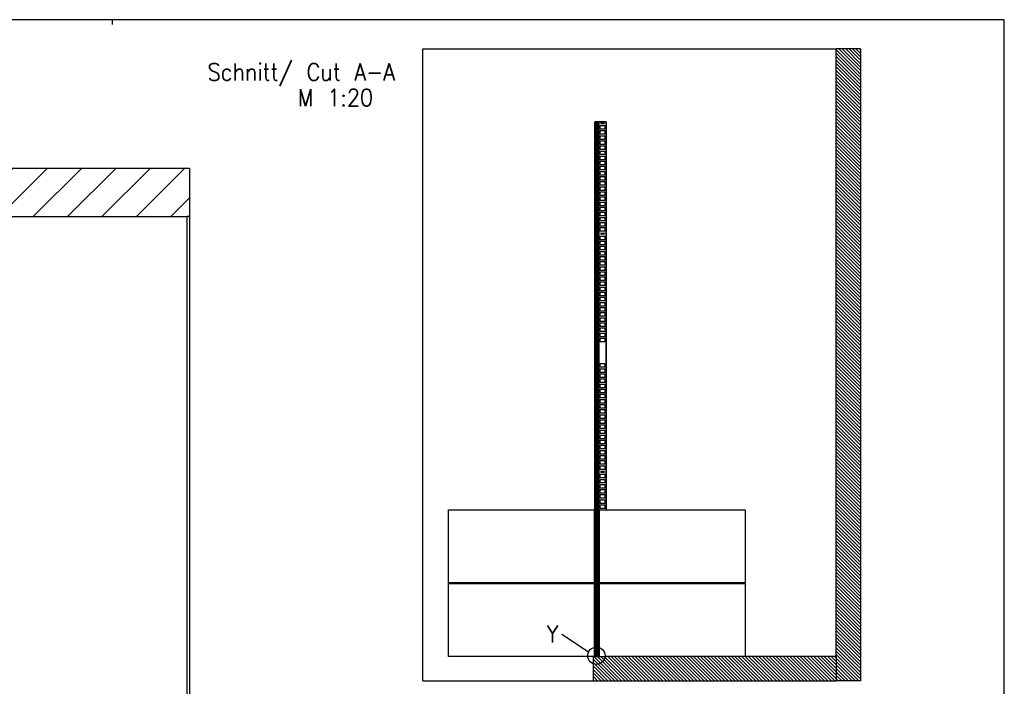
# Model space of a CAD drawing. Header units: millimetres. Extents: x -96 to 309, y -73 to 213.
# Tile 3 of 3: x 106 to 309, y 76 to 213. Entities that reach past the tile are written whole.
import ezdxf

# ---------------------------------------------------------------- set-up
doc = ezdxf.new("R2010")
doc.units = ezdxf.units.MM
doc.layers.add('1', color=7, linetype='Continuous')
doc.styles.add('CONVERTER_11', font='txt.shx', dxfattribs={"width": 0.9})
pattern_1 = [(315, (0, 0), (1.5, 1.5), [])]
pattern_2 = [(315, (0, 0), (7.071068, 7.071068), [])]

# ---------------------------------------------------------------- blocks, each defined once
blk = doc.blocks.new('_din_a3_q_e', base_point=(106.08, 70.02))
at = {"layer": '1', "color": 7, "linetype": 'Continuous'}
for p, q in [((125.08, 213.02), (-96.42, 213.02)), ((125.08, 213.02), (125.08, 212.02)), ((308.58, 213.02), (125.08, 213.02)), ((308.58, -72.98), (308.58, 213.02))]:
    blk.add_line(p, q, dxfattribs=at)
blk = doc.blocks.new('1__1', base_point=(100189.91, 101898.34))
at = {"layer": '1'}
blk.add_blockref('_din_a3_q_e', (106.08, 70.02), dxfattribs=at)
blk = doc.blocks.new('SD_drawing', base_point=(308.58, -72.98))
at = {"layer": '1'}
blk.add_blockref('1__1', (100189.91, 101898.34), dxfattribs=at)
blk = doc.blocks.new('DetailY__2', base_point=(4458.3, 1607.6))
at = {"layer": '1', "color": 1, "linetype": 'Continuous'}
blk.add_circle((4493.8, 1643.1), 35.5, dxfattribs=at)
at = {"layer": '1', "color": 2, "insert": (4313.8, 1767.6), "char_height": 70, "attachment_point": 2, "line_spacing_factor": 0.90036, "style": 'CONVERTER_11'}
blk.add_mtext('Y', dxfattribs=at)
blk = doc.blocks.new('250349_01_21980000__3', base_point=(4492.1, 3839.5))
at = {"color": 3, "linetype": 'Continuous'}
for p, q in [((4492.2, 3839.5), (4492.1, 3839.5)), ((4492.6, 3839.5), (4492.2, 3839.5)), ((4497.6, 3839.5), (4492.6, 3839.5)), ((4497.9, 3839.5), (4497.6, 3839.5)), ((4498, 3839.5), (4497.9, 3839.5)), ((4498.1, 3839.5), (4498, 3839.5)), ((4498.1, 3839.5), (4498.1, 3839.4)), ((4492.1, 1641.5), (4492.2, 1641.5)), ((4492.2, 1641.5), (4492.6, 1641.5)), ((4492.6, 1641.5), (4493.8, 1641.5)), ((4493.8, 1641.5), (4496.2, 1641.5)), ((4496.2, 1641.5), (4497.6, 1641.5)), ((4497.6, 1641.5), (4497.9, 1641.5)), ((4497.9, 1641.5), (4498, 1641.5)), ((4498.1, 1641.5), (4498, 1641.5)), ((4498.1, 1641.6), (4498.1, 1641.5))]:
    blk.add_line(p, q, dxfattribs=at)
blk = doc.blocks.new('520368_FÜHRUNGSSCHIENE__4', base_point=(4490, 1643.1))
at = {"linetype": 'Continuous'}
h = blk.add_hatch(dxfattribs=at)
h.set_pattern_fill('_USER', color=3, scale=2.12132, angle=315, pattern_type=0)
h.set_pattern_definition(pattern_1)
edge = h.paths.add_edge_path()
edge.add_line((4490.2, 1640.5), (4490.5, 1640.5))
edge.add_line((4490.5, 1640.5), (4499.5, 1640.5))
edge.add_line((4499.5, 1640.5), (4499.8, 1640.5))
edge.add_arc((4499.8, 1640.7), 0.2, 270, 360)
edge.add_line((4500, 1640.7), (4500, 1642.9))
edge.add_arc((4499.8, 1642.9), 0.2, 0, 135)
edge.add_line((4499.6, 1643.1), (4498.1, 1641.5))
edge.add_line((4498.1, 1641.5), (4498, 1641.5))
edge.add_line((4498, 1641.5), (4497.9, 1641.5))
edge.add_line((4497.9, 1641.5), (4497.6, 1641.5))
edge.add_line((4497.6, 1641.5), (4496.2, 1641.5))
edge.add_arc((4496.2, 1641.3), 0.2, 90, 180)
edge.add_line((4496, 1641.3), (4496, 1641.2))
edge.add_line((4496, 1641.2), (4494, 1641.2))
edge.add_line((4494, 1641.2), (4494, 1641.3))
edge.add_arc((4493.8, 1641.3), 0.2, 0, 90)
edge.add_line((4493.8, 1641.5), (4492.6, 1641.5))
edge.add_line((4492.6, 1641.5), (4492.2, 1641.5))
edge.add_line((4492.2, 1641.5), (4492.1, 1641.5))
edge.add_line((4492.1, 1641.5), (4492, 1641.5))
edge.add_line((4492, 1641.5), (4491.9, 1641.5))
edge.add_line((4491.9, 1641.5), (4490.3, 1643.1))
edge.add_arc((4490.2, 1642.9), 0.2, 45, 180)
edge.add_line((4490, 1642.9), (4490, 1640.7))
edge.add_arc((4490.2, 1640.7), 0.2, 180, 270)
at = {"color": 3, "linetype": 'Continuous'}
for p, q in [((4490, 1642.9), (4490, 1640.7)), ((4490.2, 1640.5), (4490.5, 1640.5)), ((4491.9, 1641.5), (4490.3, 1643.1)), ((4490.5, 1640.5), (4499.5, 1640.5)), ((4492, 1641.5), (4491.9, 1641.5)), ((4492, 1641.5), (4492.1, 1641.5)), ((4492.1, 1641.5), (4492.2, 1641.5)), ((4492.2, 1641.5), (4492.6, 1641.5)), ((4492.6, 1641.5), (4493.8, 1641.5)), ((4494, 1641.2), (4494, 1641.3)), ((4496, 1641.2), (4494, 1641.2)), ((4496, 1641.3), (4496, 1641.2)), ((4496.2, 1641.5), (4497.6, 1641.5)), ((4497.6, 1641.5), (4497.9, 1641.5)), ((4497.9, 1641.5), (4498, 1641.5)), ((4498.1, 1641.5), (4498, 1641.5)), ((4499.6, 1643.1), (4498.1, 1641.5)), ((4499.5, 1640.5), (4499.8, 1640.5)), ((4500, 1640.7), (4500, 1642.9))]:
    blk.add_line(p, q, dxfattribs=at)
for centre, start, end in [((4490.2, 1642.9), 45, 180), ((4490.2, 1640.7), 180, 270), ((4493.8, 1641.3), 0, 90), ((4496.2, 1641.3), 90, 180), ((4499.8, 1642.9), 0, 135), ((4499.8, 1640.7), 270, 0)]:
    blk.add_arc(centre, 0.2, start, end, dxfattribs=at)
blk = doc.blocks.new('520368_501_0_Führungsschiene_mit_Klebeband_1__5', base_point=(4490, 1643.1))
blk.add_blockref('520368_FÜHRUNGSSCHIENE__4', (4490, 1643.1))
blk = doc.blocks.new('10010_50I_Glas_Plan_1500x2198x10__6', base_point=(4490, 3839.5))
at = {"linetype": 'Continuous'}
h = blk.add_hatch(dxfattribs=at)
h.set_pattern_fill('_USER', color=3, scale=2.12132, angle=315, pattern_type=0)
h.set_pattern_definition(pattern_1)
h.paths.add_polyline_path([(4500, 1643.5), (4498, 1641.5), (4497.9, 1641.5), (4497.6, 1641.5), (4496.2, 1641.5), (4493.8, 1641.5), (4492.6, 1641.5), (4492.2, 1641.5), (4492.1, 1641.5), (4492, 1641.5), (4490, 1643.5), (4490, 3837.5), (4492, 3839.5), (4492.1, 3839.5), (4492.2, 3839.5), (4492.6, 3839.5), (4497.6, 3839.5), (4497.9, 3839.5), (4498, 3839.5), (4500, 3837.5)])
at = {"color": 3, "linetype": 'Continuous'}
for p, q in [((4490, 3837.5), (4492, 3839.5)), ((4490, 3837.5), (4490, 1643.5)), ((4492.1, 3839.5), (4492, 3839.5)), ((4492.2, 3839.5), (4492.1, 3839.5)), ((4492.6, 3839.5), (4492.2, 3839.5)), ((4497.6, 3839.5), (4492.6, 3839.5)), ((4497.9, 3839.5), (4497.6, 3839.5)), ((4498, 3839.5), (4497.9, 3839.5)), ((4500, 3837.5), (4498, 3839.5)), ((4500, 3837.5), (4500, 1643.5)), ((4490, 1643.5), (4492, 1641.5)), ((4492, 1641.5), (4492.1, 1641.5)), ((4492.1, 1641.5), (4492.2, 1641.5)), ((4492.2, 1641.5), (4492.6, 1641.5)), ((4492.6, 1641.5), (4493.8, 1641.5)), ((4493.8, 1641.5), (4496.2, 1641.5)), ((4496.2, 1641.5), (4497.6, 1641.5)), ((4497.6, 1641.5), (4497.9, 1641.5)), ((4497.9, 1641.5), (4498, 1641.5)), ((4500, 1643.5), (4498, 1641.5))]:
    blk.add_line(p, q, dxfattribs=at)
blk = doc.blocks.new('520367_02_2500_Wandprofil_Unterputz_1__7', base_point=(4488, 3840))
at = {"color": 3, "linetype": 'Continuous'}
for p, q in [((4488, 1640), (4488, 3840)), ((4488, 3840), (4488.5, 3840)), ((4489.5, 3840), (4488.5, 3840)), ((4489.5, 3840), (4490, 3840)), ((4490, 3837.5), (4490, 3840)), ((4490.5, 3840), (4490, 3840)), ((4490, 3837.5), (4490, 1643.5)), ((4500.5, 3840), (4490.5, 3840)), ((4500.5, 3840), (4501, 3840)), ((4501, 1640), (4501, 3840)), ((4501, 3840), (4501.5, 3840)), ((4502.5, 3840), (4501.5, 3840)), ((4502.5, 3840), (4503, 3840)), ((4503, 3840), (4503.5, 3840)), ((4503, 1640), (4503, 3840)), ((4533.5, 3840), (4503.5, 3840)), ((4509, 3810), (4509, 3825)), ((4509, 3825), (4529, 3825)), ((4529, 3810), (4509, 3810)), ((4514, 3837.5), (4524, 3837.5)), ((4524, 3832.5), (4514, 3832.5)), ((4529, 3825), (4529, 3810)), ((4533.5, 3840), (4534, 3840)), ((4534, 2243), (4534, 3840)), ((4509, 3789), (4509, 3804)), ((4509, 3804), (4529, 3804)), ((4529, 3789), (4509, 3789)), ((4509, 3768), (4509, 3783)), ((4509, 3783), (4529, 3783)), ((4529, 3768), (4509, 3768)), ((4529, 3804), (4529, 3789)), ((4529, 3783), (4529, 3768)), ((4509, 3747), (4509, 3762)), ((4509, 3762), (4529, 3762)), ((4529, 3747), (4509, 3747)), ((4509, 3726), (4509, 3741)), ((4509, 3741), (4529, 3741)), ((4529, 3762), (4529, 3747)), ((4529, 3741), (4529, 3726)), ((4529, 3726), (4509, 3726)), ((4509, 3705), (4509, 3720)), ((4509, 3720), (4529, 3720)), ((4529, 3705), (4509, 3705)), ((4509, 3684), (4509, 3699)), ((4509, 3699), (4529, 3699)), ((4529, 3720), (4529, 3705)), ((4529, 3699), (4529, 3684)), ((4529, 3684), (4509, 3684)), ((4509, 3678), (4529, 3678)), ((4509, 3663), (4509, 3678)), ((4529, 3663), (4509, 3663)), ((4509, 3642), (4509, 3657)), ((4509, 3657), (4529, 3657)), ((4529, 3678), (4529, 3663)), ((4529, 3657), (4529, 3642)), ((4529, 3642), (4509, 3642)), ((4509, 3621), (4509, 3636)), ((4509, 3636), (4529, 3636)), ((4529, 3621), (4509, 3621)), ((4509, 3600), (4509, 3615)), ((4509, 3615), (4529, 3615)), ((4529, 3636), (4529, 3621)), ((4529, 3615), (4529, 3600)), ((4529, 3600), (4509, 3600)), ((4509, 3579), (4509, 3594)), ((4509, 3594), (4529, 3594)), ((4529, 3579), (4509, 3579)), ((4509, 3573), (4529, 3573)), ((4509, 3558), (4509, 3573)), ((4529, 3594), (4529, 3579)), ((4529, 3573), (4529, 3558)), ((4529, 3558), (4509, 3558)), ((4509, 3537), (4509, 3552)), ((4509, 3552), (4529, 3552)), ((4529, 3537), (4509, 3537)), ((4509, 3516), (4509, 3531)), ((4509, 3531), (4529, 3531)), ((4529, 3552), (4529, 3537)), ((4529, 3531), (4529, 3516)), ((4529, 3516), (4509, 3516)), ((4509, 3495), (4509, 3510)), ((4509, 3510), (4529, 3510)), ((4529, 3495), (4509, 3495)), ((4509, 3474), (4509, 3489)), ((4509, 3489), (4529, 3489)), ((4529, 3510), (4529, 3495)), ((4529, 3489), (4529, 3474)), ((4529, 3474), (4509, 3474)), ((4509, 3453), (4509, 3468)), ((4509, 3468), (4529, 3468)), ((4529, 3453), (4509, 3453)), ((4509, 3432), (4509, 3447)), ((4509, 3447), (4529, 3447)), ((4529, 3468), (4529, 3453)), ((4529, 3447), (4529, 3432)), ((4529, 3432), (4509, 3432)), ((4509, 3411), (4509, 3426)), ((4509, 3426), (4529, 3426)), ((4529, 3411), (4509, 3411)), ((4509, 3390), (4509, 3405)), ((4509, 3405), (4529, 3405)), ((4529, 3426), (4529, 3411)), ((4529, 3405), (4529, 3390)), ((4529, 3390), (4509, 3390)), ((4509, 3355), (4509, 3370)), ((4509, 3370), (4529, 3370)), ((4514, 3382.5), (4524, 3382.5)), ((4524, 3377.5), (4514, 3377.5)), ((4529, 3370), (4529, 3355)), ((4529, 3355), (4509, 3355)), ((4509, 3334), (4509, 3349)), ((4509, 3349), (4529, 3349)), ((4529, 3334), (4509, 3334)), ((4509, 3313), (4509, 3328)), ((4509, 3328), (4529, 3328)), ((4529, 3349), (4529, 3334)), ((4529, 3328), (4529, 3313)), ((4529, 3313), (4509, 3313)), ((4509, 3292), (4509, 3307)), ((4509, 3307), (4529, 3307)), ((4529, 3292), (4509, 3292)), ((4509, 3286), (4529, 3286)), ((4509, 3271), (4509, 3286)), ((4529, 3307), (4529, 3292)), ((4529, 3286), (4529, 3271)), ((4529, 3271), (4509, 3271)), ((4509, 3250), (4509, 3265)), ((4509, 3265), (4529, 3265)), ((4529, 3250), (4509, 3250)), ((4509, 3244), (4529, 3244)), ((4509, 3229), (4509, 3244)), ((4529, 3265), (4529, 3250)), ((4529, 3244), (4529, 3229)), ((4529, 3229), (4509, 3229)), ((4509, 3208), (4509, 3223)), ((4509, 3223), (4529, 3223)), ((4529, 3208), (4509, 3208)), ((4509, 3187), (4509, 3202)), ((4509, 3202), (4529, 3202)), ((4529, 3223), (4529, 3208)), ((4529, 3202), (4529, 3187)), ((4529, 3187), (4509, 3187)), ((4509, 3166), (4509, 3181)), ((4509, 3181), (4529, 3181)), ((4529, 3166), (4509, 3166)), ((4509, 3145), (4509, 3160)), ((4509, 3160), (4529, 3160)), ((4529, 3181), (4529, 3166)), ((4529, 3160), (4529, 3145)), ((4529, 3145), (4509, 3145)), ((4509, 3124), (4509, 3139)), ((4509, 3139), (4529, 3139)), ((4529, 3124), (4509, 3124)), ((4529, 3139), (4529, 3124)), ((4509, 3103), (4509, 3118)), ((4509, 3118), (4529, 3118)), ((4529, 3103), (4509, 3103)), ((4509, 3082), (4509, 3097)), ((4509, 3097), (4529, 3097)), ((4529, 3082), (4509, 3082)), ((4529, 3118), (4529, 3103)), ((4529, 3097), (4529, 3082)), ((4509, 3076), (4529, 3076)), ((4509, 3061), (4509, 3076)), ((4529, 3061), (4509, 3061)), ((4509, 3040), (4509, 3055)), ((4509, 3055), (4529, 3055)), ((4529, 3040), (4509, 3040)), ((4529, 3076), (4529, 3061)), ((4529, 3055), (4529, 3040)), ((4509, 3019), (4509, 3034)), ((4509, 3034), (4529, 3034)), ((4529, 3019), (4509, 3019)), ((4509, 3013), (4529, 3013)), ((4509, 2998), (4509, 3013)), ((4529, 2998), (4509, 2998)), ((4529, 3034), (4529, 3019)), ((4529, 3013), (4529, 2998)), ((4509, 2977), (4509, 2992)), ((4509, 2992), (4529, 2992)), ((4529, 2977), (4509, 2977)), ((4509, 2956), (4509, 2971)), ((4509, 2971), (4529, 2971)), ((4529, 2992), (4529, 2977)), ((4529, 2971), (4529, 2956)), ((4529, 2956), (4509, 2956)), ((4509, 2950), (4529, 2950)), ((4509, 2935), (4509, 2950)), ((4529, 2935), (4509, 2935)), ((4529, 2950), (4529, 2935)), ((4509, 2830), (4509, 2845)), ((4509, 2845), (4529, 2845)), ((4529, 2845), (4529, 2830)), ((4529, 2830), (4509, 2830)), ((4509, 2809), (4509, 2824)), ((4509, 2824), (4529, 2824)), ((4529, 2809), (4509, 2809)), ((4509, 2788), (4509, 2803)), ((4509, 2803), (4529, 2803)), ((4529, 2824), (4529, 2809)), ((4529, 2803), (4529, 2788)), ((4529, 2788), (4509, 2788)), ((4509, 2767), (4509, 2782)), ((4509, 2782), (4529, 2782)), ((4529, 2767), (4509, 2767)), ((4509, 2746), (4509, 2761)), ((4509, 2761), (4529, 2761)), ((4529, 2782), (4529, 2767)), ((4529, 2761), (4529, 2746)), ((4529, 2746), (4509, 2746)), ((4509, 2725), (4509, 2740)), ((4509, 2740), (4529, 2740)), ((4529, 2725), (4509, 2725)), ((4509, 2704), (4509, 2719)), ((4509, 2719), (4529, 2719)), ((4529, 2740), (4529, 2725)), ((4529, 2719), (4529, 2704)), ((4529, 2704), (4509, 2704)), ((4509, 2683), (4509, 2698)), ((4509, 2698), (4529, 2698)), ((4529, 2683), (4509, 2683)), ((4509, 2662), (4509, 2677)), ((4509, 2677), (4529, 2677)), ((4529, 2698), (4529, 2683)), ((4529, 2677), (4529, 2662)), ((4529, 2662), (4509, 2662)), ((4509, 2641), (4509, 2656)), ((4509, 2656), (4529, 2656)), ((4529, 2641), (4509, 2641)), ((4509, 2620), (4509, 2635)), ((4509, 2635), (4529, 2635)), ((4529, 2656), (4529, 2641)), ((4529, 2635), (4529, 2620)), ((4529, 2620), (4509, 2620)), ((4509, 2599), (4509, 2614)), ((4509, 2614), (4529, 2614)), ((4529, 2599), (4509, 2599)), ((4509, 2578), (4509, 2593)), ((4509, 2593), (4529, 2593)), ((4529, 2614), (4529, 2599)), ((4529, 2593), (4529, 2578)), ((4529, 2578), (4509, 2578)), ((4509, 2557), (4509, 2572)), ((4509, 2572), (4529, 2572)), ((4529, 2557), (4509, 2557)), ((4529, 2572), (4529, 2557)), ((4509, 2536), (4509, 2551)), ((4509, 2551), (4529, 2551)), ((4529, 2536), (4509, 2536)), ((4509, 2530), (4529, 2530)), ((4509, 2515), (4509, 2530)), ((4529, 2515), (4509, 2515)), ((4529, 2551), (4529, 2536)), ((4529, 2530), (4529, 2515)), ((4509, 2494), (4509, 2509)), ((4509, 2509), (4529, 2509)), ((4529, 2494), (4509, 2494)), ((4509, 2473), (4509, 2488)), ((4509, 2488), (4529, 2488)), ((4529, 2473), (4509, 2473)), ((4529, 2509), (4529, 2494)), ((4529, 2488), (4529, 2473)), ((4509, 2452), (4509, 2467)), ((4509, 2467), (4529, 2467)), ((4529, 2452), (4509, 2452)), ((4509, 2431), (4509, 2446)), ((4509, 2446), (4529, 2446)), ((4529, 2431), (4509, 2431)), ((4529, 2467), (4529, 2452)), ((4529, 2446), (4529, 2431)), ((4509, 2410), (4509, 2425)), ((4509, 2425), (4529, 2425)), ((4529, 2410), (4509, 2410)), ((4509, 2375), (4509, 2390)), ((4509, 2390), (4529, 2390)), ((4514, 2402.5), (4524, 2402.5)), ((4524, 2397.5), (4514, 2397.5)), ((4529, 2425), (4529, 2410)), ((4529, 2390), (4529, 2375)), ((4529, 2375), (4509, 2375)), ((4509, 2354), (4509, 2369)), ((4509, 2369), (4529, 2369)), ((4529, 2354), (4509, 2354)), ((4529, 2369), (4529, 2354)), ((4509, 2348), (4529, 2348)), ((4509, 2333), (4509, 2348)), ((4529, 2333), (4509, 2333)), ((4509, 2312), (4509, 2327)), ((4509, 2327), (4529, 2327)), ((4529, 2312), (4509, 2312)), ((4529, 2348), (4529, 2333)), ((4529, 2327), (4529, 2312)), ((4509, 2306), (4529, 2306)), ((4509, 2291), (4509, 2306)), ((4529, 2291), (4509, 2291)), ((4509, 2270), (4509, 2285)), ((4509, 2285), (4529, 2285)), ((4529, 2270), (4509, 2270)), ((4529, 2306), (4529, 2291)), ((4529, 2285), (4529, 2270)), ((4509, 2264), (4529, 2264)), ((4509, 2249), (4509, 2264)), ((4529, 2249), (4509, 2249)), ((4509, 2243), (4529, 2243)), ((4529, 2264), (4529, 2249)), ((4524, 1942.5), (4514, 1942.5)), ((4534, 1940), (4534, 1943)), ((4488, 1640), (4488.5, 1640)), ((4488.5, 1640), (4489.5, 1640)), ((4489.5, 1640), (4490, 1640)), ((4490, 1643), (4490, 1643.5)), ((4490, 1640), (4490, 1640.6)), ((4490.5, 1640), (4490, 1640)), ((4490.5, 1640), (4500.5, 1640)), ((4500.5, 1640), (4501, 1640)), ((4501, 1640), (4501.5, 1640)), ((4501.5, 1640), (4502.5, 1640)), ((4502.5, 1640), (4503, 1640)), ((4503, 1640), (4503.5, 1640)), ((4503.5, 1640), (4506, 1640)), ((4506, 1640), (4533.5, 1640)), ((4533.5, 1640), (4534, 1640))]:
    blk.add_line(p, q, dxfattribs=at)
at = {"color": 1, "linetype": 'Continuous'}
for p, q in [((4488.5, 3840), (4488.5, 1640)), ((4489.5, 3840), (4489.5, 1640)), ((4490.5, 3840), (4490.5, 3838)), ((4500.5, 3840), (4500.5, 1640)), ((4501.5, 3840), (4501.5, 1640)), ((4502.5, 3840), (4502.5, 1640)), ((4503.5, 3840), (4503.5, 1640)), ((4533.5, 3840), (4533.5, 2243)), ((4533.5, 1943), (4533.5, 1940)), ((4490.5, 1643), (4490.5, 1642.9)), ((4490.5, 1640.5), (4490.5, 1640))]:
    blk.add_line(p, q, dxfattribs=at)
at = {"color": 3, "linetype": 'Continuous'}
for centre, start, end in [((4514, 3835), 90, 270), ((4524, 3835), 270, 90), ((4514, 3380), 90, 270), ((4524, 3380), 270, 90), ((4514, 2400), 90, 270), ((4524, 2400), 270, 90), ((4514, 1945), 233.1301, 270), ((4524, 1945), 270, 306.8699)]:
    blk.add_arc(centre, 2.5, start, end, dxfattribs=at)
blk = doc.blocks.new('FLIESE_30x60cm_1_1_2__8', base_point=(3885, 1940))
at = {"color": 3, "linetype": 'Continuous'}
for p, q in [((3885, 1640), (3885, 1940)), ((3885, 1940), (4485, 1940)), ((4485, 1940), (4485, 1640)), ((4485, 1640), (3885, 1640))]:
    blk.add_line(p, q, dxfattribs=at)
blk = doc.blocks.new('FLIESE_30x60cm_1_1_1_2__9', base_point=(3885, 2243))
at = {"color": 3, "linetype": 'Continuous'}
for p, q in [((3885, 2243), (4485, 2243)), ((3885, 1943), (3885, 2243)), ((4485, 2243), (4485, 1943)), ((4485, 1943), (3885, 1943))]:
    blk.add_line(p, q, dxfattribs=at)
blk = doc.blocks.new('FLIESE_30x60cm_1_1_1_1_1__10', base_point=(4506, 2243))
at = {"color": 3, "linetype": 'Continuous'}
for p, q in [((4506, 1943), (4506, 2243)), ((4506, 2243), (4509, 2243)), ((4509, 2243), (4529, 2243)), ((4529, 2243), (5106, 2243)), ((5106, 2243), (5106, 1943)), ((5106, 1943), (4506, 1943))]:
    blk.add_line(p, q, dxfattribs=at)
blk = doc.blocks.new('FLIESE_30x60cm_1_2__11', base_point=(4506, 1940))
at = {"color": 3, "linetype": 'Continuous'}
for p, q in [((4506, 1640), (4506, 1940)), ((4506, 1940), (5106, 1940)), ((5106, 1940), (5106, 1640)), ((4506, 1640), (4533.5, 1640)), ((4533.5, 1640), (4534, 1640)), ((5106, 1640), (4534, 1640))]:
    blk.add_line(p, q, dxfattribs=at)
blk = doc.blocks.new('WAND_1_445_1_1__12', base_point=(3780, 4140))
at = {"linetype": 'Continuous'}
h = blk.add_hatch(dxfattribs=at)
h.set_pattern_fill('_USER', color=3, scale=10, angle=315, pattern_type=0)
h.set_pattern_definition(pattern_2)
h.paths.add_polyline_path([(5580, 1540), (5480, 1540), (5480, 1640), (5480, 4140), (5580, 4140)])
at = {"color": 3, "linetype": 'Continuous'}
for p, q in [((3780, 1540), (3780, 4140)), ((3780, 4140), (5480, 4140)), ((5580, 4140), (5480, 4140)), ((5480, 1640), (5480, 4140)), ((5580, 4140), (5580, 1540)), ((5480, 1640), (5480, 1540)), ((3780, 1540), (4480, 1540)), ((4480, 1540), (5480, 1540)), ((5580, 1540), (5480, 1540))]:
    blk.add_line(p, q, dxfattribs=at)
blk = doc.blocks.new('BODEN_1_1_1__13', base_point=(4480, 1640))
at = {"linetype": 'Continuous'}
h = blk.add_hatch(dxfattribs=at)
h.set_pattern_fill('_USER', color=3, scale=10, angle=315, pattern_type=0)
h.set_pattern_definition(pattern_2)
edge = h.paths.add_edge_path()
edge.add_line((4480, 1635), (4480, 1540))
edge.add_line((4480, 1540), (5480, 1540))
edge.add_line((5480, 1540), (5480, 1640))
edge.add_line((5480, 1640), (5106, 1640))
edge.add_line((5106, 1640), (4534, 1640))
edge.add_line((4534, 1640), (4533.5, 1640))
edge.add_line((4533.5, 1640), (4506, 1640))
edge.add_line((4506, 1640), (4503.5, 1640))
edge.add_line((4503.5, 1640), (4503, 1640))
edge.add_line((4503, 1640), (4502.5, 1640))
edge.add_line((4502.5, 1640), (4501.5, 1640))
edge.add_line((4501.5, 1640), (4501, 1640))
edge.add_line((4501, 1640), (4500.5, 1640))
edge.add_line((4500.5, 1640), (4499.5, 1640))
edge.add_line((4499.5, 1640), (4490.5, 1640))
edge.add_line((4490.5, 1640), (4490.5, 1640))
edge.add_line((4490.5, 1640), (4490, 1640))
edge.add_line((4490, 1640), (4489.5, 1640))
edge.add_line((4489.5, 1640), (4488.5, 1640))
edge.add_line((4488.5, 1640), (4488, 1640))
edge.add_line((4488, 1640), (4485, 1640))
edge.add_arc((4485, 1635), 5, 90, 180)
at = {"color": 3, "linetype": 'Continuous'}
for p, q in [((4480, 1635), (4480, 1540)), ((4488, 1640), (4485, 1640)), ((4488, 1640), (4488.5, 1640)), ((4488.5, 1640), (4489.5, 1640)), ((4489.5, 1640), (4490, 1640)), ((4490.5, 1640), (4490, 1640)), ((4490.5, 1640), (4490.5, 1640)), ((4490.5, 1640), (4499.5, 1640)), ((4499.5, 1640), (4500.5, 1640)), ((4500.5, 1640), (4501, 1640)), ((4501, 1640), (4501.5, 1640)), ((4501.5, 1640), (4502.5, 1640)), ((4502.5, 1640), (4503, 1640)), ((4503, 1640), (4503.5, 1640)), ((4503.5, 1640), (4506, 1640)), ((4506, 1640), (4533.5, 1640)), ((4533.5, 1640), (4534, 1640)), ((5106, 1640), (4534, 1640)), ((5480, 1640), (5106, 1640)), ((5480, 1640), (5480, 1540)), ((4480, 1540), (5480, 1540))]:
    blk.add_line(p, q, dxfattribs=at)
blk.add_arc((4485, 1635), 5, 90, 180, dxfattribs=at)
blk = doc.blocks.new('Umgebung__14', base_point=(3780, 4140))
for name, p in [('WAND_1_445_1_1__12', (3780, 4140)), ('FLIESE_30x60cm_1_1_1_2__9', (3885, 2243)), ('FLIESE_30x60cm_1_1_1_1_1__10', (4506, 2243)), ('FLIESE_30x60cm_1_1_2__8', (3885, 1940)), ('FLIESE_30x60cm_1_2__11', (4506, 1940)), ('BODEN_1_1_1__13', (4480, 1640))]:
    blk.add_blockref(name, p)
blk = doc.blocks.new('Walk-In_1200x1200_1__15', base_point=(3780, 4140))
for name, p in [('Umgebung__14', (3780, 4140)), ('520367_02_2500_Wandprofil_Unterputz_1__7', (4488, 3840)), ('10010_50I_Glas_Plan_1500x2198x10__6', (4490, 3839.5)), ('250349_01_21980000__3', (4492.1, 3839.5)), ('520368_501_0_Führungsschiene_mit_Klebeband_1__5', (4490, 1643.1))]:
    blk.add_blockref(name, p)
blk = doc.blocks.new('A-A__16', base_point=(4680, 2840))
at = {"layer": '1', "color": 3, "linetype": 'Continuous'}
blk.add_line((4351.2, 1731.7), (4461.9, 1658.6), dxfattribs=at)
blk.add_blockref('Walk-In_1200x1200_1__15', (3780, 4140))
at = {"layer": '1'}
blk.add_blockref('DetailY__2', (4458.3, 1607.6), dxfattribs=at)
at = {"layer": '1', "color": 2, "insert": (3280, 4080), "char_height": 70, "attachment_point": 2, "line_spacing_factor": 0.90036, "style": 'CONVERTER_11'}
blk.add_mtext('Schnitt/ Cut A-A\\P     M 1:20', dxfattribs=at)
blk = doc.blocks.new('520367_02_2500_Wandprofil_Unterputz_1__45', base_point=(-390, 733))
at = {"color": 2, "linetype": 'Continuous'}
for p, q in [((-390, 769), (-390, 778.5)), ((-389, 778.5), (-389, 748.5)), ((-390, 759), (-390, 769)), ((-390, 733.5), (-390, 759)), ((-376.5, 733), (-389.5, 733)), ((-388.5, 748), (-376.5, 748)), ((-388, 745.5), (-388, 735.5)), ((-376.5, 746), (-387.5, 746)), ((-387.5, 735), (-383, 735)), ((-383, 735), (-376.5, 735)), ((-376, 747.5), (-376, 746.5)), ((-376, 734.5), (-376, 733.5))]:
    blk.add_line(p, q, dxfattribs=at)
for centre, start, end in [((-389.5, 778.5), 0, 180), ((-389.5, 733.5), 180, 270), ((-388.5, 748.5), 180, 270), ((-387.5, 745.5), 90, 180), ((-387.5, 735.5), 180, 270), ((-376.5, 747.5), 0, 90), ((-376.5, 746.5), 270, 0), ((-376.5, 734.5), 0, 90), ((-376.5, 733.5), 270, 0)]:
    blk.add_arc(centre, 0.5, start, end, dxfattribs=at)
blk = doc.blocks.new('250349_01_21980000__46', base_point=(-386.3, 737.1))
at = {"color": 2, "linetype": 'Continuous'}
for p, q in [((-386.3, 742.9), (-386.3, 737.2)), ((-385.5, 743.1), (-386.2, 743.1)), ((-386.2, 737.1), (-385.5, 737.1)), ((-385.3, 742.6), (-385.3, 742.9)), ((-385, 742.6), (-385.3, 742.6)), ((-385.3, 737.6), (-385, 737.6)), ((-385.3, 737.2), (-385.3, 737.6)), ((-385, 742.6), (-385, 741.2)), ((-385, 741.2), (-385, 741)), ((-385, 741), (-385, 739)), ((-385, 739), (-385, 738.8)), ((-385, 738.8), (-385, 737.6))]:
    blk.add_line(p, q, dxfattribs=at)
for centre, start, end in [((-386.2, 742.9), 90, 180), ((-386.2, 737.2), 180, 270), ((-385.5, 742.9), 0, 90), ((-385.5, 737.2), 270, 360)]:
    blk.add_arc(centre, 0.15, start, end, dxfattribs=at)
blk = doc.blocks.new('10010_50I_Glas_Plan_1500x2198x10__47', base_point=(-385, 735))
at = {"color": 2, "linetype": 'Continuous'}
for p, q in [((-383, 745), (-385, 743)), ((-385, 743), (815, 743)), ((-385, 743), (-385, 742.6)), ((-385, 742.6), (-385, 741.2)), ((-385, 741.2), (-385, 741)), ((-385, 741), (-385, 739)), ((-385, 739), (-385, 738.8)), ((-385, 738.8), (-385, 737.6)), ((-385, 737.6), (-385, 737)), ((-385, 737), (815, 737)), ((-385, 737), (-383, 735)), ((-383, 745), (813, 745)), ((-383, 735), (-376.5, 735)), ((-376.5, 735), (813, 735)), ((815, 743), (813, 745)), ((813, 735), (815, 737)), ((815, 743), (815, 741.2)), ((815, 741.2), (815, 741)), ((815, 741), (815, 739)), ((815, 739), (815, 738.8)), ((815, 738.8), (815, 737))]:
    blk.add_line(p, q, dxfattribs=at)
blk = doc.blocks.new('520368_FÜHRUNGSSCHIENE__48', base_point=(-385, 735))
at = {"color": 2, "linetype": 'Continuous'}
for p, q in [((-385, 745), (-383, 745)), ((-385, 745), (-385, 744.6)), ((-385, 743.1), (-385, 744.6)), ((-385, 743.1), (-384.9, 743.1)), ((-385, 743), (-385, 743.1)), ((-385, 743), (-385, 742.6)), ((-385, 742.6), (-385, 741.2)), ((-385, 741.2), (-385, 741)), ((-385, 741), (-385, 739)), ((-385, 739), (-385, 738.8)), ((-385, 738.8), (-385, 737.6)), ((-385, 737.6), (-385, 737)), ((-385, 736.9), (-385, 737)), ((-385, 735.3), (-385, 736.9)), ((-385, 736.9), (-384.9, 736.9)), ((-385, 735), (-385, 735.3)), ((815, 735), (-376.4, 735)), ((813, 745), (815, 745)), ((814.9, 743.1), (815, 743.1)), ((814.9, 736.9), (815, 736.9)), ((815, 745), (815, 744.6)), ((815, 743.1), (815, 744.6)), ((815, 743), (815, 743.1)), ((815, 743), (815, 741.2)), ((815, 741.2), (815, 741)), ((815, 741), (815, 739)), ((815, 739), (815, 738.8)), ((815, 738.8), (815, 737)), ((815, 736.9), (815, 737)), ((815, 735.3), (815, 736.9)), ((815, 735), (815, 735.3))]:
    blk.add_line(p, q, dxfattribs=at)
at = {"color": 1, "linetype": 'Continuous'}
for p, q in [((-385, 744.6), (-383.4, 744.6)), ((-383.3, 735.3), (-385, 735.3)), ((815, 735.3), (813.3, 735.3)), ((813.4, 744.6), (815, 744.6))]:
    blk.add_line(p, q, dxfattribs=at)
blk = doc.blocks.new('520368_501_0_Führungsschiene_mit_Klebeband_1__49', base_point=(-385, 735))
blk.add_blockref('520368_FÜHRUNGSSCHIENE__48', (-385, 735))
blk = doc.blocks.new('FLIESE_30x60cm_1_2__50', base_point=(-386, 751))
at = {"color": 2, "linetype": 'Continuous'}
for p, q in [((-376, 1351), (-386, 1351)), ((-386, 751), (-386, 1351)), ((-376, 751), (-376, 1351)), ((-376, 751), (-386, 751))]:
    blk.add_line(p, q, dxfattribs=at)
blk = doc.blocks.new('FLIESE_30x60cm_1_1_1_1_1__51', base_point=(-386, 751))
at = {"color": 2, "linetype": 'Continuous'}
for p, q in [((-376, 1351), (-386, 1351)), ((-386, 751), (-386, 1351)), ((-376, 751), (-376, 1351)), ((-376, 751), (-386, 751))]:
    blk.add_line(p, q, dxfattribs=at)
blk = doc.blocks.new('FLIESE_30x60cm_1_1_2__52', base_point=(-386, 130))
at = {"color": 2, "linetype": 'Continuous'}
for p, q in [((-386, 730), (-376, 730)), ((-386, 130), (-386, 730)), ((-376, 130), (-376, 730)), ((-376, 130), (-386, 130))]:
    blk.add_line(p, q, dxfattribs=at)
blk = doc.blocks.new('FLIESE_30x60cm_1_1_1_2__53', base_point=(-386, 130))
at = {"color": 2, "linetype": 'Continuous'}
for p, q in [((-386, 730), (-376, 730)), ((-386, 130), (-386, 730)), ((-376, 130), (-376, 730)), ((-376, 130), (-386, 130))]:
    blk.add_line(p, q, dxfattribs=at)
blk = doc.blocks.new('WAND_1_445_1_1__54', base_point=(-490, 25))
at = {"color": 2, "linetype": 'Continuous'}
for p, q in [((-490, 1825), (1410, 1825)), ((-490, 1825), (-490, 25)), ((1410, 1825), (1410, 1725)), ((-390, 1725), (1405, 1725)), ((-390, 778.5), (-390, 1725)), ((1410, 1725), (1405, 1725)), ((-390, 769), (-390, 778.5)), ((-390, 759), (-390, 769)), ((-390, 733.5), (-390, 759)), ((-390, 730), (-390, 733.5)), ((-390, 725), (-390, 730)), ((-390, 25), (-390, 725)), ((-490, 25), (-390, 25))]:
    blk.add_line(p, q, dxfattribs=at)
blk = doc.blocks.new('BODEN_1_1_1__55', base_point=(-390, 725))
at = {"color": 2, "linetype": 'Continuous'}
for p, q in [((-390, 1725), (1405, 1725)), ((-390, 778.5), (-390, 1725)), ((1410, 1725), (1405, 1725)), ((1410, 1725), (1410, 730)), ((-390, 769), (-390, 778.5)), ((-390, 759), (-390, 769)), ((-390, 733.5), (-390, 759)), ((-390, 730), (-390, 733.5)), ((-390, 725), (-390, 730)), ((-386, 730), (-376, 730)), ((-386, 725), (-390, 725)), ((1405, 725), (-376, 725))]:
    blk.add_line(p, q, dxfattribs=at)
at = {"color": 1, "linetype": 'Continuous'}
for p, q in [((1405, 730), (1405, 1725)), ((-390, 730), (-386, 730)), ((-376, 730), (1405, 730)), ((1410, 730), (1405, 730)), ((1405, 725), (1405, 730))]:
    blk.add_line(p, q, dxfattribs=at)
at = {"color": 2, "linetype": 'Continuous'}
blk.add_arc((1405, 730), 5, 270, 0, dxfattribs=at)
blk = doc.blocks.new('Umgebung__56', base_point=(-490, 25))
for name, p in [('WAND_1_445_1_1__54', (-490, 25)), ('BODEN_1_1_1__55', (-390, 725)), ('FLIESE_30x60cm_1_2__50', (-386, 751)), ('FLIESE_30x60cm_1_1_1_1_1__51', (-386, 751)), ('FLIESE_30x60cm_1_1_2__52', (-386, 130)), ('FLIESE_30x60cm_1_1_1_2__53', (-386, 130))]:
    blk.add_blockref(name, p)
blk = doc.blocks.new('Walk-In_1200x1200_1__57', base_point=(-490, 25))
for name, p in [('Umgebung__56', (-490, 25)), ('520367_02_2500_Wandprofil_Unterputz_1__45', (-390, 733)), ('250349_01_21980000__46', (-386.3, 737.1)), ('10010_50I_Glas_Plan_1500x2198x10__47', (-385, 735)), ('520368_501_0_Führungsschiene_mit_Klebeband_1__49', (-385, 735))]:
    blk.add_blockref(name, p)
blk = doc.blocks.new('DrfsichtA', base_point=(460, 925))
at = {"layer": '1', "linetype": 'Continuous'}
h = blk.add_hatch(dxfattribs=at)
h.set_pattern_fill('_USER', color=3, scale=50, angle=45, pattern_type=0)
h.set_pattern_definition([(45, (0, 0), (-35.3553, 35.3553), [])])
h.paths.add_polyline_path([(1410, 1825), (-490, 1825), (-490, 25), (-390, 25), (-390, 725), (-390, 730), (-390, 733.5), (-390, 759), (-390, 761), (-390, 766.958), (-390, 767), (-390, 769), (-390, 778.5), (-390, 1725), (1405, 1725), (1410, 1725)])
blk.add_blockref('Walk-In_1200x1200_1__57', (-490, 25))

msp = doc.modelspace()

# ---------------------------------------------------------------- block references
msp.add_blockref('SD_drawing', (308.58, -72.98))
for name, p, xscale, yscale, zscale in [('A-A__16', (234, 142), 0.05, 0.05, 0.05), ('DrfsichtA', (46, 92.5), 0.1, 0.1, 0.1)]:
    msp.add_blockref(name, p, dxfattribs=dict(xscale=xscale, yscale=yscale, zscale=zscale))

doc.saveas('drawing.dxf')
